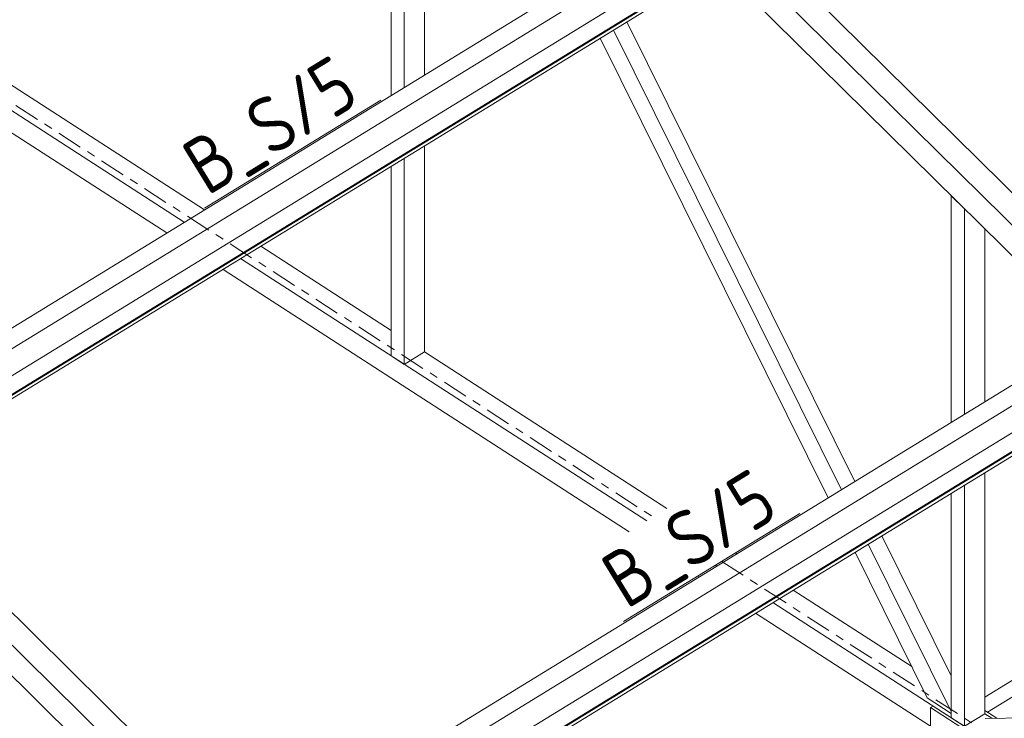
# Model space of a CAD drawing. Header units: millimetres. Extents: x 581 to 1768, y 561 to 1400.
# Tile 65 of 91: x 1386 to 1455, y 1118 to 1167. Entities that reach past the tile are written whole.
import ezdxf

# ---------------------------------------------------------------- set-up
doc = ezdxf.new("R2010")
doc.units = ezdxf.units.MM
doc.header["$LTSCALE"] = 0.6
doc.linetypes.add('XKITLINE00', pattern=[0])
doc.linetypes.add('XKITLINE03', pattern=[6, 3, -1, 1, -1])
for name, color, linetype, lineweight in [('Part', 2, 'Continuous', 0), ('PartMark', 3, 'Continuous', 0), ('S-GRID', 1, 'Continuous', 0)]:
    doc.layers.add(name, color=color, linetype=linetype, lineweight=lineweight)
doc.styles.add('ISOCPEUR', font='ISOCPEUR.TTF')

msp = doc.modelspace()

# ---------------------------------------------------------------- linework, layer by layer
at = {"layer": 'Part', "color": 2, "linetype": 'XKITLINE00', "lineweight": 0}
for p, q in [((1411.741, 1162.088), (1411.741, 1193.146)), ((1412.672, 1162.658), (1412.672, 1193.087)), ((1414.104, 1163.537), (1414.104, 1191.114)), ((1443.047, 1181.28), (1366.642, 1134.439)), ((1443.959, 1180.381), (1367.554, 1133.54)), ((1443.156, 1177.976), (1366.751, 1131.135)), ((1367.738, 1130.107), (1444.144, 1176.948)), ((1444.201, 1177.297), (1367.796, 1130.456)), ((1444.246, 1177.253), (1367.84, 1130.412)), ((1437.611, 1172.943), (1464.066, 1146.845)), ((1436.178, 1172.065), (1462.633, 1145.966)), ((1434.823, 1171.234), (1461.278, 1145.136)), ((1373.944, 1168.116), (1397.136, 1153.134)), ((1378.162, 1167.195), (1398.568, 1154.012)), ((1444.477, 1134.836), (1428.386, 1167.288)), ((1373.944, 1166.561), (1395.901, 1152.377)), ((1443.522, 1134.25), (1427.431, 1166.702)), ((1442.585, 1133.676), (1426.494, 1166.128)), ((1414.104, 1143.976), (1414.104, 1158.532)), ((1412.672, 1143.097), (1412.672, 1157.654)), ((1411.741, 1143.698), (1411.741, 1157.083)), ((1451.283, 1154.997), (1452.213, 1154.079)), ((1451.283, 1139.008), (1451.283, 1154.997)), ((1452.213, 1139.578), (1452.213, 1154.079)), ((1453.646, 1140.457), (1453.646, 1152.666)), ((1472.631, 1152.096), (1396.225, 1105.255)), ((1473.543, 1151.196), (1397.137, 1104.355)), ((1402.543, 1151.444), (1411.741, 1145.502)), ((1401.11, 1150.566), (1429.782, 1132.044)), ((1399.876, 1149.809), (1428.548, 1131.287)), ((1472.74, 1148.791), (1396.334, 1101.95)), ((1397.322, 1100.922), (1473.727, 1147.763)), ((1473.785, 1148.113), (1397.379, 1101.272)), ((1473.829, 1148.069), (1397.424, 1101.228)), ((1411.741, 1143.698), (1412.672, 1143.097)), ((1412.672, 1143.097), (1414.104, 1143.976)), ((1414.104, 1143.976), (1431.215, 1132.922)), ((1453.646, 1118.431), (1453.646, 1135.452)), ((1375.531, 1134.885), (1401.986, 1108.786)), ((1452.213, 1117.553), (1452.213, 1134.574)), ((1374.099, 1134.006), (1400.554, 1107.908)), ((1451.283, 1118.154), (1451.283, 1134.003)), ((1372.744, 1133.176), (1399.199, 1107.078)), ((1453.646, 1119.603), (1474.316, 1132.274)), ((1453.837, 1118.548), (1475.048, 1131.552)), ((1451.283, 1121.111), (1446.38, 1130.998)), ((1451.283, 1118.599), (1445.425, 1130.412)), ((1436.059, 1129.792), (1436.152, 1129.732)), ((1449.59, 1119.548), (1444.488, 1129.838)), ((1434.627, 1128.914), (1434.72, 1128.854)), ((1433.392, 1128.157), (1433.485, 1128.097)), ((1440.127, 1127.164), (1448.494, 1121.759)), ((1438.695, 1126.286), (1465.953, 1108.677)), ((1437.46, 1125.529), (1449.812, 1117.55)), ((1449.59, 1119.548), (1451.283, 1118.455)), ((1450.003, 1118.98), (1449.812, 1118.863)), ((1449.812, 1118.863), (1453.301, 1116.609)), ((1449.812, 1118.863), (1449.812, 1117.309)), ((1450.003, 1118.98), (1453.492, 1116.726)), ((1452.213, 1117.553), (1453.646, 1118.431)), ((1453.646, 1118.672), (1453.837, 1118.548)), ((1453.646, 1118.672), (1454.499, 1118.12)), ((1453.646, 1118.431), (1454.135, 1118.115)), ((1453.646, 1118.431), (1454.135, 1118.115)), ((1453.681, 1118.108), (1488.148, 1118.628)), ((1451.283, 1118.154), (1452.213, 1117.553))]:
    msp.add_line(p, q, dxfattribs=at)
at = {"layer": 'PartMark', "color": 1, "linetype": 'XKITLINE00', "lineweight": 0}
for p, q in [((1398.566, 1154.128), (1411.018, 1161.762)), ((1428.15, 1124.943), (1440.602, 1132.577))]:
    msp.add_line(p, q, dxfattribs=at)
at = {"layer": 'S-GRID', "color": 1, "linetype": 'XKITLINE03', "lineweight": 0}
for p, q in [((1345.951, 1186.772), (1430.236, 1132.322)), ((1435.081, 1129.193), (1679.946, 971.006))]:
    msp.add_line(p, q, dxfattribs=at)

# ---------------------------------------------------------------- texts
at = {"layer": 'PartMark', "color": 1, "style": 'ISOCPEUR', "width": 0.85}
for p in [(1398.764, 1154.953), (1428.347, 1125.769)]:
    msp.add_text('B_S/5', height=4, rotation=31.51268, dxfattribs=at).set_placement(p)

doc.saveas('drawing.dxf')
